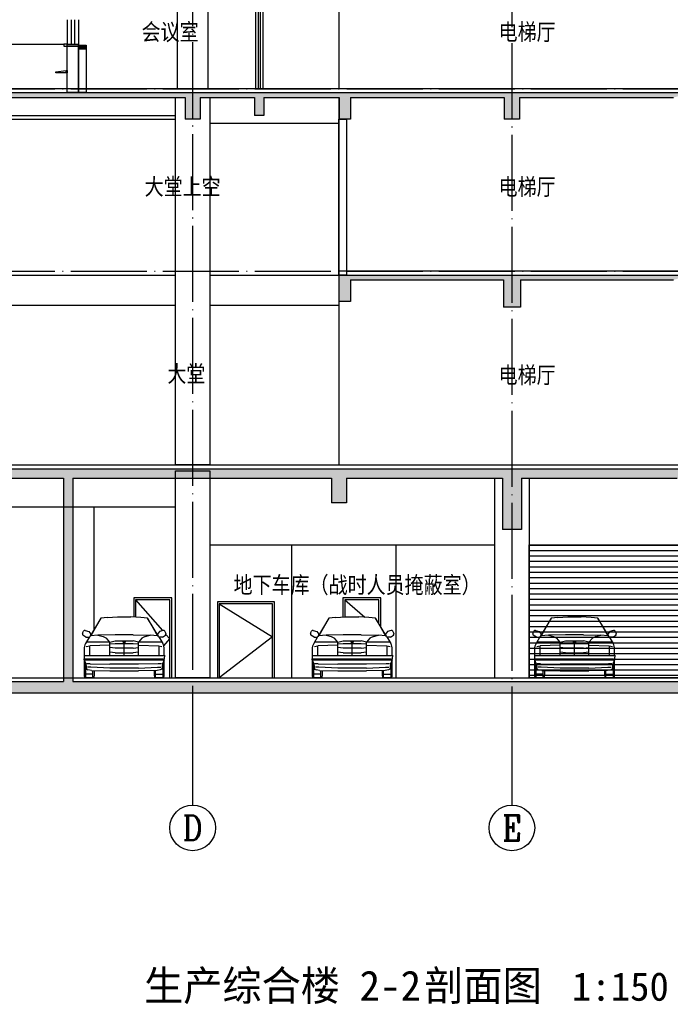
# Model space of a CAD drawing. Header units: millimetres. Extents: x 500457 to 783861, y -293374 to -162131.
# Tile 66 of 116: x 716426 to 733545, y -244545 to -218631. Entities that reach past the tile are written whole.
import ezdxf
from ezdxf.enums import TextEntityAlignment as Align

# ---------------------------------------------------------------- set-up
doc = ezdxf.new("R2010")
doc.units = ezdxf.units.MM
doc.header["$LTSCALE"] = 1000
doc.linetypes.add('DOTE', pattern=[2.42, 2, -0.2, 0.02, -0.2])
for name, color, linetype in [('A-AXIS', 1, 'DOTE'), ('A-DOOR-FIRE', 4, 'Continuous'), ('A-ELEV-WIN3', 251, 'Continuous'), ('A-SECT-SURF', 6, 'Continuous'), ('A-看线', 115, 'Continuous'), ('AXIS', 3, 'Continuous'), ('AXIS_TEXT', 7, 'Continuous'), ('DOTE', 1, 'DOTE'), ('E_WINDOW', 4, 'Continuous'), ('LY_MC_section A_A$0$A31----(18)', 140, 'Continuous'), ('PUB_HATCH', 8, 'Continuous'), ('PUB_TEXT', 7, 'Continuous'), ('WALL', 255, 'Continuous'), ('家具', 8, 'Continuous'), ('板洞', 6, 'Continuous')]:
    doc.layers.add(name, color=color, linetype=linetype)
doc.styles.add('_TCH_AXIS', font='COMPLEX', dxfattribs={"bigfont": 'GBCBIG'})
doc.styles.add('_TCH_DYN', font='txt')
doc.styles.add('COMPLEX', font='COMPLEX')
doc.styles.add('TSSD_Norm', font='tssdeng.shx', dxfattribs={"bigfont": 'hztxt.shx'})

# ---------------------------------------------------------------- blocks, each defined once
blk = doc.blocks.new('A$C42b86bd6')
at = {"layer": 'LY_MC_section A_A$0$A31----(18)'}
for points in [[(90, 0), (0, 0), (0, -60), (90, -60)], [(90, 0), (390, 0), (390, -60), (90, -60)]]:
    blk.add_lwpolyline(points, close=True, dxfattribs=at)
blk = doc.blocks.new('A$C7aab0e27')
at = {"layer": 'LY_MC_section A_A$0$A31----(18)'}
for points in [[(-30, 0), (-30, -60), (-300, -60), (-300, -30)], [(-30, -60), (-30, 0), (0, 0), (0, -60)]]:
    blk.add_lwpolyline(points, close=True, dxfattribs=at)
blk = doc.blocks.new('A$Cc5afda2b')
at = {"layer": 'PUB_HATCH'}
for points in [[(100, -30), (100, -500), (300, -500), (300, -30)], [(200, -500), (100, -500), (100, -750), (200, -750)], [(100, -2850), (300, -2850), (300, -2950), (100, -2950)]]:
    blk.add_hatch(color=256, dxfattribs=at).paths.add_polyline_path(points)
at = {"layer": 'WALL', "color": 0}
for p, q in [((100, -30), (100, -500)), ((300, -30), (100, -30)), ((300, -30), (300, -500)), ((100, -500), (100, -750)), ((300, -500), (200, -500)), ((200, -500), (200, -750)), ((200, -750), (100, -750))]:
    blk.add_line(p, q, dxfattribs=at)
at = {"layer": 'WALL'}
for points in [[(100, -2850), (300, -2850), (300, -2950), (100, -2950)], [(100, -2950), (300, -2950), (300, -4100), (100, -4100)]]:
    blk.add_lwpolyline(points, close=True, dxfattribs=at)
blk = doc.blocks.new('$EWDLib$00001159')
for p, q in [((0, 0), (0, 1500)), ((84, 0), (84, 1500)), ((156, 0), (156, 1500)), ((240, 0), (240, 1500))]:
    blk.add_line(p, q)
blk = doc.blocks.new('A$Cbfcdd665')
at = {"layer": 'LY_MC_section A_A$0$A31----(18)'}
blk.add_lwpolyline([(300, -37350), (600, -37350), (600, -38570), (300, -38570)], close=True, dxfattribs=at)
at = {"layer": 'LY_MC_section A_A$0$A31----(18)', "color": 51, "true_color": 0xf8f6b0}
for points in [[(300, -38120), (290, -38120), (290, -38170), (300, -38170)], [(300, -38270), (290, -38270), (290, -38370), (300, -38370)]]:
    blk.add_lwpolyline(points, close=True, dxfattribs=at)
at = {"layer": 'LY_MC_section A_A$0$A31----(18)', "xscale": 1.250000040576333, "yscale": 0.4266666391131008, "rotation": 179.9999999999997}
blk.add_blockref('$EWDLib$00001159', (600, -36650), dxfattribs=at)
at = {"layer": 'LY_MC_section A_A$0$A31----(18)'}
for name, p in [('A$C42b86bd6', (210, -37290)), ('A$C7aab0e27', (300, -37990))]:
    blk.add_blockref(name, p, dxfattribs=at)
at = {"layer": '板洞'}
blk.add_blockref('A$Cc5afda2b', (500, -34470), dxfattribs=at)
blk = doc.blocks.new('A$Cdcd5011f')
at = {"layer": 'PUB_HATCH'}
for points in [[(0, -230), (2800, -230), (3000, -187), (3000, -100), (0, -100)], [(3000, -187), (2800, -230), (2800, -800), (3200, -800), (3200, -230)], [(3000, -187), (3200, -230), (4550, -230), (4700, -187), (4700, -100), (3000, -100)], [(4700, -187), (4550, -230), (4550, -700), (4850, -700), (4850, -230)], [(4700, -187), (4850, -230), (6850, -230), (7000, -187), (7000, -100), (4700, -100)], [(7000, -187), (6850, -230), (6850, -800), (7150, -800), (7150, -230)], [(7000, -187), (7150, -230), (11200, -230), (11400, -187), (11400, -100), (7000, -100)], [(11400, -187), (11200, -230), (11200, -800), (11600, -800), (11600, -230)], [(11400, -187), (11600, -230), (15650, -230), (15800, -187), (15800, -100), (11400, -100)], [(15800, -187), (15650, -230), (15650, -800), (15950, -800), (15950, -230)], [(15800, -187), (15950, -230), (17925, -230), (18050, -187), (18050, -100), (15800, -100)], [(18050, -187), (17925, -230), (17925, -700), (18175, -700), (18175, -230)], [(18050, -187), (18175, -230), (19600, -230), (19800, -187), (19800, -100), (18050, -100)], [(19800, -187), (19600, -230), (19600, -800), (20000, -800), (20000, -230)], [(19800, -187), (20000, -230), (22800, -230), (22800, -100), (19800, -100)]]:
    blk.add_hatch(color=256, dxfattribs=at).paths.add_polyline_path(points)
at = {"layer": 'A-SECT-SURF'}
blk.add_line((22600, 0), (300, 0), dxfattribs=at)
at = {"layer": 'A-看线'}
for p, q in [((2600, -4200), (2600, -230)), ((3400, -230), (3400, -4200)), ((19400, -4200), (19400, -200)), ((20200, -200), (20200, -4200)), ((2600, -950), (100, -950)), ((4850, -900), (6850, -900)), ((15950, -901), (17950, -901)), ((18150, -901), (19400, -901)), ((22600, -950), (20200, -950))]:
    blk.add_line(p, q, dxfattribs=at)
for points in [[(20200, -600), (22600, -600)], [(3400, -900), (4650, -900)], [(6850, -800), (6850, -4200)], [(15950, -800), (15950, -4200)]]:
    blk.add_lwpolyline(points, dxfattribs=at)
at = {"layer": 'WALL'}
for p, q in [((0, -100), (3000, -100)), ((0, -100), (0, -230)), ((0, -230), (2800, -230)), ((2800, -230), (2800, -800)), ((3000, -100), (4700, -100)), ((3200, -230), (3200, -800)), ((3200, -230), (4550, -230)), ((4550, -230), (4550, -700)), ((4700, -100), (7000, -100)), ((4850, -230), (4850, -700)), ((4850, -230), (6850, -230)), ((6850, -230), (6850, -800)), ((7000, -100), (11400, -100)), ((7150, -230), (7150, -800)), ((7150, -230), (11200, -230)), ((11200, -230), (11200, -800)), ((11400, -100), (15800, -100)), ((11600, -230), (11600, -800)), ((11600, -230), (15650, -230)), ((15650, -230), (15650, -800)), ((15800, -100), (18050, -100)), ((15950, -230), (15950, -800)), ((15950, -230), (17925, -230)), ((17925, -230), (17925, -700)), ((18050, -100), (19800, -100)), ((18175, -230), (18175, -700)), ((18175, -230), (19600, -230)), ((19600, -230), (19600, -800)), ((19800, -100), (22800, -100)), ((20000, -230), (20000, -800)), ((20000, -230), (22800, -230)), ((22800, -100), (22800, -230)), ((4850, -700), (4550, -700)), ((18175, -700), (17925, -700)), ((17950, -4300), (17950, -700)), ((17950, -700), (18150, -700)), ((18150, -4300), (18150, -700)), ((3200, -800), (2800, -800)), ((7150, -800), (6850, -800)), ((11600, -800), (11200, -800)), ((15950, -800), (15650, -800)), ((20000, -800), (19600, -800)), ((17950, -4300), (18150, -4300))]:
    blk.add_line(p, q, dxfattribs=at)
blk.add_lwpolyline([(18150, -4200), (17950, -4200)], dxfattribs=at)
at = {"layer": 'E_WINDOW', "rotation": 179.9999999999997}
for p, xscale, yscale in [((4850, -700), 0.833333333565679, 2.333333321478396), ((18150, -700), 0.8333333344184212, 2.333333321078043)]:
    blk.add_blockref('$EWDLib$00001159', p, dxfattribs=dict(at, xscale=xscale, yscale=yscale))
at = {"layer": 'PUB_TEXT', "style": 'TSSD_Norm'}
for s, p in [('会议室 ', (1656, -2970)), ('电梯厅', (11050, -2970)), ('会议室 ', (19391, -2970))]:
    blk.add_text(s, height=500, dxfattribs=at).set_placement(p)
blk = doc.blocks.new('_AXISO')
blk.add_circle((0, 0), 0.5)
at = {"layer": 'AXIS_TEXT', "style": 'COMPLEX', "width": 1.041667}
blk.add_attdef('A', text='', height=0.56, dxfattribs=at).set_placement((-0.25, -0.28), (0.25, -0.28), align=Align.FIT)
blk = doc.blocks.new('$elev$00000062')
for p, q in [((-617, 1571), (-897, 1099)), ((-617, 1571), (-881, 1102)), ((-442, 1586), (-617, 1571)), ((-442, 1586), (-178, 1600)), ((-178, 1600), (173, 1600)), ((437, 1586), (173, 1600)), ((613, 1571), (437, 1586)), ((613, 1571), (876, 1102)), ((909, 1077), (613, 1571)), ((-1100, 1174), (-1075, 1225)), ((-1007, 1069), (-1087, 1124)), ((-1027, 1245), (-929, 1215)), ((-914, 1077), (-1016, 903)), ((-1007, 1069), (-921, 1071)), ((-958, 1070), (-961, 1065)), ((-929, 1215), (-876, 1144)), ((-878, 1150), (-905, 1078)), ((-691, 1117), (-881, 1102)), ((-237, 1132), (-691, 1117)), ((-691, 1117), (-559, 1088)), ((-559, 1088), (-471, 1044)), ((-383, 941), (-471, 1044)), ((232, 1132), (-237, 1132)), ((232, 1132), (686, 1117)), ((466, 1044), (378, 941)), ((554, 1088), (466, 1044)), ((554, 1088), (686, 1117)), ((876, 1102), (686, 1117)), ((924, 1215), (872, 1144)), ((909, 1077), (1011, 903)), ((1002, 1069), (917, 1071)), ((1023, 1245), (924, 1215)), ((956, 1065), (953, 1070)), ((1002, 1069), (1082, 1124)), ((1096, 1174), (1071, 1225)), ((-383, 941), (-998, 941)), ((-998, 824), (-910, 839)), ((-383, 854), (-910, 839)), ((-910, 590), (-910, 839)), ((-383, 941), (-237, 971)), ((-383, 590), (-383, 941)), ((-383, 897), (-237, 905)), ((-237, 780), (-383, 795)), ((-237, 971), (232, 971)), ((-237, 905), (232, 905)), ((232, 780), (-237, 780)), ((-25, 951), (-26, 946)), ((-26, 946), (-24, 946)), ((-26, 942), (-26, 946)), ((-24, 942), (-26, 942)), ((-26, 938), (-26, 942)), ((-24, 938), (-26, 938)), ((-25, 934), (-26, 938)), ((-23, 955), (-25, 951)), ((-25, 951), (-23, 950)), ((-23, 935), (-25, 934)), ((-23, 930), (-25, 934)), ((-24, 947), (-22, 951)), ((-23, 950), (-24, 946)), ((-24, 942), (-24, 947)), ((-24, 946), (-24, 942)), ((-24, 942), (-24, 938)), ((-24, 938), (-24, 942)), ((-24, 938), (-23, 935)), ((-22, 934), (-24, 938)), ((-20, 958), (-23, 955)), ((-23, 955), (-21, 953)), ((-21, 953), (-23, 950)), ((-23, 935), (-21, 931)), ((-21, 931), (-23, 930)), ((-20, 927), (-23, 930)), ((-22, 951), (-20, 955)), ((-22, 934), (-20, 930)), ((-18, 956), (-21, 953)), ((-21, 932), (-8, 945)), ((-3, 942), (-21, 932)), ((-3, 937), (-21, 932)), ((-21, 931), (-18, 928)), ((-16, 961), (-20, 958)), ((-18, 956), (-20, 958)), ((-20, 955), (-16, 958)), ((-16, 927), (-20, 930)), ((-20, 927), (-18, 928)), ((-16, 924), (-20, 927)), ((-15, 959), (-18, 956)), ((-18, 928), (-15, 926)), ((-12, 963), (-16, 961)), ((-15, 959), (-16, 961)), ((-16, 958), (-12, 960)), ((-12, 924), (-16, 927)), ((-16, 924), (-15, 926)), ((-12, 922), (-16, 924)), ((-11, 961), (-15, 959)), ((-15, 926), (-11, 924)), ((-8, 964), (-12, 963)), ((-11, 961), (-12, 963)), ((-12, 960), (-8, 962)), ((-11, 924), (-12, 922)), ((-8, 923), (-12, 924)), ((-8, 921), (-12, 922)), ((-7, 962), (-11, 961)), ((-11, 924), (-7, 923)), ((-3, 965), (-8, 964)), ((-8, 964), (-7, 962)), ((-8, 962), (-3, 962)), ((-8, 945), (-3, 962)), ((-3, 942), (-8, 945)), ((-7, 923), (-8, 921)), ((-3, 922), (-8, 923)), ((-3, 920), (-8, 921)), ((-3, 962), (-7, 962)), ((-7, 923), (-3, 922)), ((-3, 937), (-3, 965)), ((2, 964), (-3, 965)), ((1, 962), (-3, 962)), ((-3, 962), (2, 962)), ((-3, 962), (2, 945)), ((-3, 942), (2, 945)), ((15, 932), (-3, 937)), ((-3, 922), (1, 923)), ((2, 923), (-3, 922)), ((-3, 920), (-3, 922)), ((2, 921), (-3, 920)), ((-2, 942), (15, 932)), ((-2, 590), (-2, 905)), ((2, 964), (1, 962)), ((5, 961), (1, 962)), ((1, 923), (5, 924)), ((1, 923), (2, 921)), ((6, 963), (2, 964)), ((2, 962), (6, 960)), ((2, 945), (15, 932)), ((6, 924), (2, 923)), ((6, 922), (2, 921)), ((6, 963), (5, 961)), ((9, 959), (5, 961)), ((5, 924), (9, 926)), ((5, 924), (6, 922)), ((10, 961), (6, 963)), ((6, 960), (10, 958)), ((10, 927), (6, 924)), ((10, 924), (6, 922)), ((10, 961), (9, 959)), ((12, 956), (9, 959)), ((9, 926), (12, 928)), ((9, 926), (10, 924)), ((14, 958), (10, 961)), ((14, 955), (10, 958)), ((14, 930), (10, 927)), ((14, 927), (10, 924)), ((12, 956), (14, 958)), ((15, 953), (12, 956)), ((12, 928), (15, 931)), ((14, 927), (12, 928)), ((16, 955), (14, 958)), ((16, 951), (14, 955)), ((16, 934), (14, 930)), ((16, 930), (14, 927)), ((15, 953), (16, 955)), ((16, 950), (15, 953)), ((15, 931), (16, 935)), ((16, 930), (15, 931)), ((19, 951), (16, 955)), ((16, 950), (19, 951)), ((16, 951), (18, 947)), ((18, 946), (16, 950)), ((16, 935), (18, 938)), ((18, 938), (16, 934)), ((16, 935), (19, 934)), ((19, 934), (16, 930)), ((18, 947), (18, 942)), ((18, 946), (20, 946)), ((18, 942), (18, 946)), ((18, 938), (18, 942)), ((20, 942), (18, 942)), ((18, 942), (18, 938)), ((18, 938), (20, 938)), ((20, 946), (19, 951)), ((20, 938), (19, 934)), ((20, 946), (20, 942)), ((20, 942), (20, 938)), ((378, 941), (232, 971)), ((232, 905), (378, 897)), ((232, 780), (378, 795)), ((993, 941), (378, 941)), ((378, 590), (378, 941)), ((378, 854), (906, 839)), ((906, 839), (993, 824)), ((906, 839), (906, 590)), ((-1056, 766), (-1056, 590)), ((-1056, 590), (1052, 590)), ((-1052, 578), (-1052, 40)), ((-237, 656), (-383, 671)), ((-237, 656), (232, 656)), ((378, 671), (232, 656)), ((1052, 590), (1052, 751)), ((1055, 592), (1053, 499)), ((-1057, 469), (-1057, 499)), ((-1057, 469), (-1013, 367)), ((-1027, 502), (1023, 502)), ((-1027, 473), (1023, 473)), ((-1019, 380), (-1019, 0)), ((-1013, 367), (-996, 222)), ((-895, 370), (-983, 370)), ((-881, 283), (-969, 283)), ((-895, 370), (-383, 356)), ((-383, 253), (-881, 283)), ((378, 356), (-383, 356)), ((891, 370), (378, 356)), ((378, 253), (876, 283)), ((876, 283), (964, 283)), ((979, 370), (891, 370)), ((1009, 367), (992, 222)), ((1053, 469), (1009, 367)), ((1014, 380), (1014, 0)), ((1048, 40), (1048, 458)), ((1053, 469), (1053, 499)), ((-826, 95), (-1019, 95)), ((-797, 0), (-1012, 0)), ((-998, 224), (-954, 209)), ((-866, 195), (-954, 209)), ((-866, 195), (-383, 180)), ((-826, 0), (-826, 193)), ((-797, 43), (-797, 0)), ((-793, 192), (-793, 49)), ((378, 253), (-383, 253)), ((-383, 180), (378, 180)), ((862, 195), (378, 180)), ((788, 192), (788, 49)), ((792, 43), (792, 0)), ((1008, 0), (792, 0)), ((822, 0), (822, 193)), ((822, 95), (1014, 95)), ((949, 209), (862, 195)), ((993, 224), (949, 209))]:
    blk.add_line(p, q)
for centre, radius, start, end in [((-1064, 1157), 40, 153.6954, 235.4801), ((-1039, 1207), 40, 72.7095, 153.6954), ((1035, 1207), 40, 26.3046, 107.2905), ((1060, 1157), 40, 304.5199, 26.3046), ((-757, 751), 300, 149.6204, 180), ((752, 751), 300, 0, 30.3796), ((-1012, 40), 40, 180, 270), ((1008, 40), 40, 270, 0)]:
    blk.add_arc(centre, radius, start, end)
at = {"width": 0.8, "flags": 9}
for tag in ['XSIZE', 'YSIZE']:
    blk.add_attdef(tag, (0, 0), '', height=0.5, dxfattribs=at)

msp = doc.modelspace()

# ---------------------------------------------------------------- hatches: boundary and pattern name
at = {"layer": 'A-ELEV-WIN3'}
h = msp.add_hatch(dxfattribs=at)
h.set_pattern_fill('LINE', color=256, scale=150, angle=180)
h.set_pattern_definition([(180, (-6649.77, 0), (-2e-14, -142.875), [])])
h.paths.add_polyline_path([(729827.1, -232450.7), (737277.1, -232450.7), (737277.1, -235950.7), (729827.1, -235950.7)])
at = {"layer": 'PUB_HATCH'}
for points in [[(714677.1, -220637.4), (714877.1, -220680.7), (720777.1, -220680.7), (720977.1, -220637.4), (720977.1, -220550.7), (714677.1, -220550.7)], [(720977.1, -220637.4), (720777.1, -220680.7), (720777.1, -221250.7), (721177.1, -221250.7), (721177.1, -220680.7)], [(720977.1, -220637.4), (721177.1, -220680.7), (722602.1, -220680.7), (722727.1, -220637.4), (722727.1, -220550.7), (720977.1, -220550.7)], [(722727.1, -220637.4), (722602.1, -220680.7), (722602.1, -221150.7), (722852.1, -221150.7), (722852.1, -220680.7)], [(722727.1, -220637.4), (722852.1, -220680.7), (724827.5, -220680.7), (724977.5, -220637.4), (724977.5, -220550.7), (722727.1, -220550.7)], [(724977.5, -220637.4), (724827.5, -220680.7), (724827.5, -221250.7), (725127.5, -221250.7), (725127.5, -220680.7)], [(724977.5, -220637.4), (725127.5, -220680.7), (729177.1, -220680.7), (729377.1, -220637.4), (729377.1, -220550.7), (724977.5, -220550.7)], [(729377.1, -220637.4), (729177.1, -220680.7), (729177.1, -221250.7), (729577.1, -221250.7), (729577.1, -220680.7)], [(729377.1, -220637.4), (729577.1, -220680.7), (733627.5, -220680.7), (733777.5, -220637.4), (733777.5, -220550.7), (729377.1, -220550.7)], [(725127.1, -225480.7), (724827.1, -225350.7), (724827.1, -226050.7), (725127.1, -226050.7)], [(724827.1, -225350.7), (725127.1, -225480.7), (729152.1, -225480.7), (729377.1, -225437.4), (729377.1, -225350.7)], [(729377.1, -225437.4), (729152.1, -225480.7), (729152.1, -226200.7), (729602.1, -226200.7), (729602.1, -225480.7)], [(729377.1, -225437.4), (729602.1, -225480.7), (733627.1, -225480.7), (733777.1, -225437.4), (733777.1, -225350.7), (729377.1, -225350.7)], [(714677.1, -230617.4), (714877.1, -230700.7), (717577.1, -230700.7), (717743.8, -230617.4), (717827.1, -230450.7), (714677.1, -230450.7)], [(717743.8, -230617.4), (717577.1, -230700.7), (717577.1, -236050.7), (717743.8, -236150.7), (717827.1, -236050.7), (717827.1, -230700.7)], [(717743.8, -230617.4), (717827.1, -230700.7), (724627.1, -230700.7), (724827.1, -230617.4), (724827.1, -230450.7), (717827.1, -230450.7)], [(724827.1, -230617.4), (724627.1, -230700.7), (724627.1, -231350.7), (725027.1, -231350.7), (725027.1, -230700.7)], [(724827.1, -230617.4), (725027.1, -230700.7), (729127.1, -230700.7), (729377.1, -230617.4), (729377.1, -230450.7), (724827.1, -230450.7)], [(729377.1, -230617.4), (729127.1, -230700.7), (729127.1, -232050.7), (729627.1, -232050.7), (729627.1, -230700.7)], [(729377.1, -230617.4), (729627.1, -230700.7), (733727.1, -230700.7), (733927.1, -230617.4), (733927.1, -230450.7), (729377.1, -230450.7)], [(701160.5, -236150.7), (701277.1, -236350.7), (717827.1, -236350.7), (717743.8, -236150.7), (717577.1, -236050.7), (701277.1, -236050.7)], [(717743.8, -236150.7), (717827.1, -236350.7), (737627.1, -236350.7), (737627.1, -236050.7), (717827.1, -236050.7)]]:
    msp.add_hatch(color=256, dxfattribs=at).paths.add_polyline_path(points)

# ---------------------------------------------------------------- linework, layer by layer
at = {"layer": 'A-AXIS'}
for p, q in [((685577.8, -230350.7), (745065.3, -230350.7)), ((685577.8, -235950.7), (745065.3, -235950.7))]:
    msp.add_line(p, q, dxfattribs=at)
at = {"layer": 'A-DOOR-FIRE'}
msp.add_lwpolyline([(729827.1, -232450.7), (737277.1, -232450.7), (737277.1, -235950.7), (729827.1, -235950.7)], close=True, dxfattribs=at)
for points in [[(720427.1, -235950.7), (720427.1, -233850.7), (719427.1, -233850.7), (719427.1, -234354.7)], [(720377.1, -235950.7), (720377.1, -233900.7), (719477.1, -233900.7), (719477.1, -234357.5)], [(723127.1, -235950.7), (723127.1, -233950.7), (721627.1, -233950.7), (721627.1, -235950.7)], [(723077.1, -235950.7), (723077.1, -234000.7), (721677.1, -234000.7), (721677.1, -235950.7)], [(725927.1, -234608.8), (725927.1, -233850.7), (724927.1, -233850.7), (724927.1, -234354.7)], [(725877.1, -234525.5), (725877.1, -233900.7), (724977.1, -233900.7), (724977.1, -234357.5)]]:
    msp.add_lwpolyline(points, dxfattribs=at)
at = {"layer": 'A-ELEV-WIN3'}
for p, q in [((719477.1, -233900.7), (720187.1, -234709.3)), ((720215.5, -235109.8), (720377.1, -234925.7)), ((720274.2, -234808.5), (720377.1, -234925.7))]:
    msp.add_line(p, q, dxfattribs=at)
for points in [[(721677.1, -234000.7), (723077.1, -234875.7), (721677.1, -235950.7)], [(724977.1, -233900.7), (725503.7, -234358.9)]]:
    msp.add_lwpolyline(points, dxfattribs=at)
at = {"layer": 'A-SECT-SURF'}
for p, q in [((740477.1, -220450.7), (711827.1, -220450.7)), ((713177.1, -230350.7), (740577.1, -230350.7)), ((693902.1, -235950.7), (743227.1, -235950.7))]:
    msp.add_line(p, q, dxfattribs=at)
msp.add_lwpolyline([(735727.1, -225250.7), (724827.1, -225250.7), (724827.1, -225350.7)], dxfattribs=at)
at = {"layer": 'A-看线'}
for p, q in [((720527.1, -230350.7), (720527.1, -220680.7)), ((721427.1, -220680.7), (721427.1, -230350.7)), ((721427.1, -230350.7), (720527.1, -230350.7)), ((728927.1, -235950.7), (728927.1, -230700.7)), ((729827.1, -230700.7), (729827.1, -235950.7)), ((721427.1, -232450.7), (728927.1, -232450.7)), ((729827.1, -232450.7), (737277.1, -232450.7))]:
    msp.add_line(p, q, dxfattribs=at)
for points in [[(711677.1, -219270.7), (717587.1, -219270.7)], [(724827.1, -220680.7), (724827.1, -225250.7)], [(715027.1, -221150.7), (720527.1, -221150.7)], [(715027.1, -221250.7), (720527.1, -221250.7)], [(721427.1, -221350.7), (724827.1, -221350.7)], [(720527.1, -226150.7), (715027.1, -226150.7), (715027.1, -225350.7), (720527.1, -225350.7)], [(721427.1, -225350.7), (724827.1, -225350.7), (724827.1, -226150.7), (721427.1, -226150.7)], [(724827.1, -226150.7), (724827.1, -230350.7)], [(715027.1, -231450.7), (720527.1, -231450.7)], [(718377.1, -231450.7), (718379.3, -234684.2)], [(723577.1, -232450.7), (723577.1, -235950.7)], [(726327.1, -232450.7), (726327.1, -235950.7)]]:
    msp.add_lwpolyline(points, dxfattribs=at)
msp.add_lwpolyline([(720527.1, -230500.7), (721427.1, -230500.7), (721427.1, -235950.7), (720527.1, -235950.7)], close=True, dxfattribs=at)
at = {"layer": 'AXIS'}
for p, q in [((720977.1, -237083.6), (720977.1, -239302.1)), ((729377.1, -237083.6), (729377.1, -239302.1))]:
    msp.add_line(p, q, dxfattribs=at)
at = {"layer": 'DOTE'}
for p, q in [((720977.1, -180499.6), (720977.1, -239302.1)), ((729377.1, -180524.6), (729377.1, -239302.1)), ((710512.9, -220450.7), (745065.3, -220450.7)), ((710512.9, -225250.7), (745065.3, -225250.7))]:
    msp.add_line(p, q, dxfattribs=at)
at = {"layer": 'WALL'}
for p, q in [((714677.1, -220550.7), (720977.1, -220550.7)), ((714877.1, -220680.7), (720777.1, -220680.7)), ((720777.1, -220680.7), (720777.1, -221250.7)), ((720977.1, -220550.7), (722727.1, -220550.7)), ((721177.1, -220680.7), (721177.1, -221250.7)), ((721177.1, -220680.7), (722602.1, -220680.7)), ((722602.1, -220680.7), (722602.1, -221150.7)), ((722727.1, -220550.7), (724977.5, -220550.7)), ((722852.1, -220680.7), (722852.1, -221150.7)), ((722852.1, -220680.7), (724827.5, -220680.7)), ((724827.5, -220680.7), (724827.5, -221250.7)), ((724977.5, -220550.7), (729377.1, -220550.7)), ((725127.5, -220680.7), (725127.5, -221250.7)), ((725127.5, -220680.7), (729177.1, -220680.7)), ((729177.1, -220680.7), (729177.1, -221250.7)), ((729377.1, -220550.7), (733777.5, -220550.7)), ((729577.1, -220680.7), (729577.1, -221250.7)), ((729577.1, -220680.7), (733627.5, -220680.7)), ((721177.1, -221250.7), (720777.1, -221250.7)), ((722852.1, -221150.7), (722602.1, -221150.7)), ((725127.5, -221250.7), (724827.5, -221250.7)), ((729577.1, -221250.7), (729177.1, -221250.7)), ((724827.1, -225350.7), (724827.1, -226050.7)), ((724827.1, -225350.7), (729377.1, -225350.7)), ((729377.1, -225350.7), (733777.1, -225350.7)), ((725127.1, -225480.7), (725127.1, -226050.7)), ((725127.1, -225480.7), (729152.1, -225480.7)), ((729152.1, -225480.7), (729152.1, -226200.7)), ((729602.1, -225480.7), (729602.1, -226200.7)), ((729602.1, -225480.7), (733627.1, -225480.7)), ((725127.1, -226050.7), (724827.1, -226050.7)), ((729602.1, -226200.7), (729152.1, -226200.7)), ((714677.1, -230450.7), (717827.1, -230450.7)), ((717827.1, -230450.7), (724827.1, -230450.7)), ((724827.1, -230450.7), (729377.1, -230450.7)), ((729377.1, -230450.7), (733927.1, -230450.7)), ((714877.1, -230700.7), (717577.1, -230700.7)), ((717577.1, -230700.7), (717577.1, -236050.7)), ((717827.1, -230700.7), (717827.1, -236050.7)), ((717827.1, -230700.7), (724627.1, -230700.7)), ((724627.1, -230700.7), (724627.1, -231350.7)), ((725027.1, -230700.7), (725027.1, -231350.7)), ((725027.1, -230700.7), (729127.1, -230700.7)), ((729127.1, -230700.7), (729127.1, -232050.7)), ((729627.1, -230700.7), (729627.1, -232050.7)), ((729627.1, -230700.7), (733727.1, -230700.7)), ((725027.1, -231350.7), (724627.1, -231350.7)), ((729627.1, -232050.7), (729127.1, -232050.7)), ((701277.1, -236050.7), (717577.1, -236050.7)), ((717827.1, -236050.7), (737627.1, -236050.7)), ((701277.1, -236350.7), (717827.1, -236350.7)), ((717827.1, -236350.7), (737627.1, -236350.7))]:
    msp.add_line(p, q, dxfattribs=at)
msp.add_lwpolyline([(724827.1, -221250.7), (725027.1, -221250.7), (725027.1, -225350.7), (724827.1, -225350.7)], close=True, dxfattribs=at)

# ---------------------------------------------------------------- block references
at = {"layer": 'AXIS'}
ref = msp.add_blockref('_AXISO', (720977.1, -239902.1), dxfattribs=dict(at, xscale=1200, yscale=1200, zscale=1200))
ref.add_attrib('A', 'D', dxfattribs={"layer": 'AXIS_TEXT', "height": 652.9, "style": '_TCH_AXIS'}).set_placement((720712.9, -240228.6), (721241.4, -240228.6), align=Align.FIT)
ref = msp.add_blockref('_AXISO', (729377.1, -239902.1), dxfattribs=dict(at, xscale=1200, yscale=1200, zscale=1200))
ref.add_attrib('A', 'E', dxfattribs={"layer": 'AXIS_TEXT', "height": 668.2, "style": '_TCH_AXIS'}).set_placement((729122.6, -240236.2), (729631.7, -240236.2), align=Align.FIT)
at = {"layer": 'LY_MC_section A_A$0$A31----(18)'}
msp.add_blockref('A$Cbfcdd665', (717377.1, -181980.7), dxfattribs=at)
at = {"layer": 'PUB_TEXT'}
msp.add_blockref('A$Cdcd5011f', (717977.1, -216250.7), dxfattribs=at)
at = {"layer": '家具'}
for p in [(719177.1, -235950.7), (725177.1, -235950.7), (731027.1, -235950.7)]:
    msp.add_blockref('$elev$00000062', p, dxfattribs=at)

# ---------------------------------------------------------------- texts
at = {"layer": 'PUB_TEXT'}
for s, height, style, p in [('大堂上空', 500, 'TSSD_Norm', (719713.3, -223292.2)), ('电梯厅', 500, 'TSSD_Norm', (729027.1, -223296.8)), ('大堂', 500, 'TSSD_Norm', (720312.1, -228217.5)), ('电梯厅', 500, 'TSSD_Norm', (729027.1, -228250.7)), ('地下车库（战时人员掩蔽室）', 500, 'TSSD_Norm', (722053.7, -233773.4)), ('生产综合楼', 793.04, '_TCH_DYN', (719697.7, -244451.2)), ('剖面图', 793.04, '_TCH_DYN', (727069.9, -244451.2)), ('2-2', 793.04, '_TCH_DYN', (725368.6, -244451.2))]:
    msp.add_text(s, height=height, dxfattribs=dict(at, style=style)).set_placement(p)
msp.add_text('1:150', height=750, dxfattribs=at).set_placement((730956.2, -244451.2))

doc.saveas('drawing.dxf')
